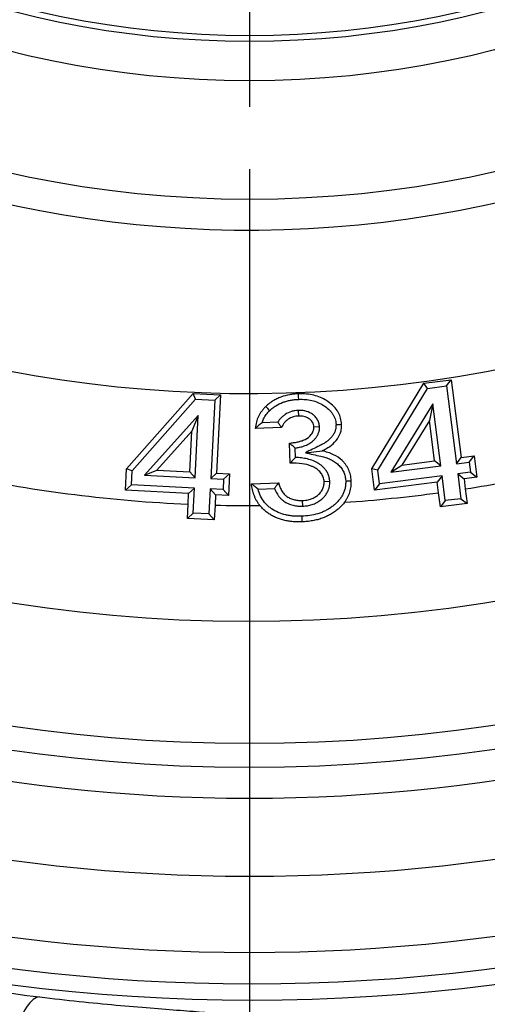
# Model space of a CAD drawing. Header units: inches. Extents: x 0.4 to 16.6, y 0.2 to 10.8.
# Tile 18 of 24: x 12.922 to 13.298, y 4.81 to 5.602. Entities that reach past the tile are written whole.
import ezdxf

# ---------------------------------------------------------------- set-up
doc = ezdxf.new("R2010")
doc.units = ezdxf.units.IN
doc.header["$MEASUREMENT"] = 0
doc.layers.add('SLD-0', color=7, linetype='Continuous', lineweight=25)
doc.styles.add('SLDTEXTSTYLE0', font='TXT', dxfattribs={"width": 0.75})
doc.dimstyles.new('SLDDIMSTYLE0', dxfattribs={"dimtxt": 0.145833, "dimasz": 0.13, "dimexe": 0, "dimexo": 0.0625, "dimgap": 0.036458, "dimtad": 0, "dimtih": 1, "dimtoh": 1, "dimdec": 1, "dimlfac": 1.9, "dimrnd": 1e-09, "dimzin": 12, "dimdsep": 46, "dimtxsty": 'SLDTEXTSTYLE0', "dimsah": 1, "dimcen": 0.09, "dimadec": 0, "dimazin": 3, "dimtfac": 1, "dimtdec": 1, "dimtofl": 0, "dimtmove": 0, "dimatfit": 3, "dimfxl": 0, "dimfrac": 2, "dimtolj": 1, "dimtzin": 12, "dimarcsym": 0})
doc.dimstyles.new('SLDDIMSTYLE1', dxfattribs={"dimtxt": 0.145833, "dimasz": 0.13, "dimexe": 0, "dimexo": 0.0625, "dimgap": 0.036458, "dimtad": 0, "dimtih": 1, "dimtoh": 1, "dimdec": 1, "dimlfac": 1.9, "dimrnd": 1e-09, "dimzin": 4, "dimdsep": 46, "dimtxsty": 'SLDTEXTSTYLE0', "dimsah": 1, "dimcen": 0.09, "dimadec": 0, "dimazin": 1, "dimtfac": 1, "dimtdec": 1, "dimtofl": 0, "dimtmove": 0, "dimatfit": 3, "dimfxl": 0, "dimfrac": 2, "dimtolj": 1, "dimtzin": 12, "dimarcsym": 0})

# ---------------------------------------------------------------- blocks, each defined once
blk = doc.blocks.new('_D')
at = {"layer": 'SLD-0'}
for p, q in [((13.15892, 7.9171), (15.74914, 7.9171)), ((15.62414, 7.9171), (15.62414, 6.198)), ((15.4625, 5.93671), (15.41815, 5.93671)), ((15.41815, 5.93671), (15.41815, 5.705)), ((15.78577, 5.93671), (15.83013, 5.93671)), ((15.83013, 5.93671), (15.83013, 5.705)), ((15.41815, 5.705), (15.4625, 5.705)), ((15.83013, 5.705), (15.78577, 5.705)), ((15.62414, 4.05558), (15.62414, 5.67543)), ((14.4446, 4.05558), (15.74914, 4.05558))]:
    blk.add_line(p, q, dxfattribs=at)
for points in [[(15.62414, 7.9171), (15.60414, 7.7871), (15.64414, 7.7871)], [(15.62414, 4.05558), (15.64414, 4.18558), (15.60414, 4.18558)]]:
    blk.add_solid(points, dxfattribs=at)
at = {"layer": 'SLD-0', "char_height": 0.145833, "attachment_point": 1, "style": 'SLDTEXTSTYLE0'}
for s, insert in [('7.3', (15.48951, 6.15427)), ('186', (15.4625, 5.89299))]:
    blk.add_mtext(s, dxfattribs=dict(at, insert=insert))
blk = doc.blocks.new('_D_1')
at = {"layer": 'SLD-0'}
for p, q in [((13.10708, 5.48196), (13.10708, 3.63688)), ((12.59918, 4.12642), (12.59918, 3.63688)), ((12.59918, 3.76188), (13.10708, 3.76188)), ((13.10708, 3.76188), (13.34385, 3.76188)), ((13.51589, 3.76188), (13.47153, 3.76188)), ((13.47153, 3.76188), (13.47153, 3.53017)), ((13.7314, 3.76188), (13.77576, 3.76188)), ((13.77576, 3.76188), (13.77576, 3.53017)), ((13.47153, 3.53017), (13.51589, 3.53017)), ((13.77576, 3.53017), (13.7314, 3.53017))]:
    blk.add_line(p, q, dxfattribs=at)
for points in [[(12.59918, 3.76188), (12.72918, 3.74188), (12.72918, 3.78188)], [(13.10708, 3.76188), (12.97708, 3.78188), (12.97708, 3.74188)]]:
    blk.add_solid(points, dxfattribs=at)
at = {"layer": 'SLD-0', "char_height": 0.145833, "attachment_point": 1, "style": 'SLDTEXTSTYLE0'}
for s, insert in [('1.0', (13.48902, 3.97944)), ('25', (13.51589, 3.71815))]:
    blk.add_mtext(s, dxfattribs=dict(at, insert=insert))
blk = doc.blocks.new('SW_CENTERMARKSYMBOL_2')
at = {"layer": 'SLD-0', "color": 0}
blk.add_line((0, -0.10526), (0, -0.80895), dxfattribs=at)

msp = doc.modelspace()

# ---------------------------------------------------------------- linework, layer by layer
at = {"color": 7, "linetype": 'Continuous', "lineweight": 25}
for p, q in [((13.2055, 5.24068), (13.24737, 5.30967)), ((13.24737, 5.30967), (13.26933, 5.31248)), ((13.25011, 5.30546), (13.24737, 5.30967)), ((13.26542, 5.30741), (13.26933, 5.31248)), ((13.26933, 5.31248), (13.27736, 5.24989)), ((13.00827, 5.24079), (13.06176, 5.30144)), ((13.06372, 5.29681), (13.06176, 5.30144)), ((13.06176, 5.30144), (13.0839, 5.30034)), ((13.21019, 5.23968), (13.25011, 5.30546)), ((13.25011, 5.30546), (13.26542, 5.30741)), ((13.26542, 5.30741), (13.27345, 5.24483)), ((13.01271, 5.23899), (13.06372, 5.29681)), ((13.06372, 5.29681), (13.07915, 5.29604)), ((13.07915, 5.29604), (13.07595, 5.23285)), ((13.07915, 5.29604), (13.0839, 5.30034)), ((13.0839, 5.30034), (13.0807, 5.23714)), ((13.14632, 5.28772), (13.14648, 5.2832)), ((13.25457, 5.29298), (13.22066, 5.23806)), ((13.25457, 5.29298), (13.2517, 5.27972)), ((13.26094, 5.24323), (13.25457, 5.29298)), ((13.06586, 5.28368), (13.02277, 5.23553)), ((13.06586, 5.28368), (13.0607, 5.27112)), ((13.06333, 5.23347), (13.06586, 5.28368)), ((13.12991, 5.27834), (13.11722, 5.27784)), ((13.2517, 5.27972), (13.2295, 5.24376)), ((13.25587, 5.24714), (13.2517, 5.27972)), ((13.0607, 5.27112), (13.03247, 5.23957)), ((13.05904, 5.23822), (13.0607, 5.27112)), ((13.1329, 5.27393), (13.11163, 5.27309)), ((13.16338, 5.27457), (13.15885, 5.27438)), ((13.13978, 5.24538), (13.13916, 5.26139)), ((13.14414, 5.24989), (13.14385, 5.25743)), ((13.152, 5.25367), (13.16546, 5.25526)), ((13.2295, 5.24376), (13.25587, 5.24714)), ((13.26094, 5.24323), (13.25587, 5.24714)), ((13.27345, 5.24483), (13.27736, 5.24989)), ((13.27345, 5.24483), (13.28372, 5.24613)), ((13.27736, 5.24989), (13.28764, 5.2512)), ((13.28372, 5.24613), (13.28764, 5.2512)), ((13.28372, 5.24613), (13.28477, 5.238)), ((13.28764, 5.2512), (13.28983, 5.23408)), ((13.0074, 5.22352), (13.00827, 5.24079)), ((13.01271, 5.23899), (13.00827, 5.24079)), ((13.01215, 5.22781), (13.01271, 5.23899)), ((13.02277, 5.23553), (13.03247, 5.23957)), ((13.03247, 5.23957), (13.05904, 5.23822)), ((13.06333, 5.23347), (13.05904, 5.23822)), ((13.21019, 5.23968), (13.2055, 5.24068)), ((13.2077, 5.22356), (13.2055, 5.24068)), ((13.21161, 5.22863), (13.21019, 5.23968)), ((13.22066, 5.23806), (13.2295, 5.24376)), ((13.22066, 5.23806), (13.26094, 5.24323)), ((13.28477, 5.238), (13.27449, 5.23669)), ((13.28477, 5.238), (13.28983, 5.23408)), ((13.02277, 5.23553), (13.06333, 5.23347)), ((13.07595, 5.23285), (13.0807, 5.23714)), ((13.07595, 5.23285), (13.08631, 5.23231)), ((13.0807, 5.23714), (13.09106, 5.2366)), ((13.08631, 5.23231), (13.0859, 5.22408)), ((13.08631, 5.23231), (13.09106, 5.2366)), ((13.09106, 5.2366), (13.09019, 5.21933)), ((13.17164, 5.2306), (13.16712, 5.2304)), ((13.25807, 5.23002), (13.2077, 5.22356)), ((13.26198, 5.23509), (13.21161, 5.22863)), ((13.26198, 5.23509), (13.25807, 5.23002)), ((13.25916, 5.22148), (13.25807, 5.23002)), ((13.26453, 5.21512), (13.26198, 5.23509)), ((13.27449, 5.23669), (13.27704, 5.21672)), ((13.27449, 5.23669), (13.27956, 5.23277)), ((13.28983, 5.23408), (13.27956, 5.23277)), ((13.27956, 5.23277), (13.2806, 5.22461)), ((13.01215, 5.22781), (13.0074, 5.22352)), ((13.05817, 5.22095), (13.0074, 5.22352)), ((13.06292, 5.22524), (13.01215, 5.22781)), ((13.06292, 5.22524), (13.05817, 5.22095)), ((13.06189, 5.2051), (13.06292, 5.22524)), ((13.07554, 5.22461), (13.07451, 5.20446)), ((13.0859, 5.22408), (13.07554, 5.22461)), ((13.07554, 5.22461), (13.07983, 5.21986)), ((13.0859, 5.22408), (13.09019, 5.21933)), ((13.10866, 5.22868), (13.13057, 5.22953)), ((13.114, 5.22435), (13.12722, 5.22486)), ((13.21161, 5.22863), (13.2077, 5.22356)), ((13.2806, 5.22461), (13.28211, 5.2128)), ((13.05772, 5.21228), (13.05817, 5.22095)), ((13.07983, 5.21986), (13.07941, 5.21154)), ((13.09019, 5.21933), (13.07983, 5.21986)), ((13.14986, 5.21071), (13.14972, 5.21523)), ((13.26062, 5.21006), (13.25916, 5.22148)), ((13.26453, 5.21512), (13.26062, 5.21006)), ((13.27704, 5.21672), (13.26453, 5.21512)), ((13.27704, 5.21672), (13.28211, 5.2128)), ((13.05714, 5.2008), (13.05772, 5.21228)), ((13.07941, 5.21154), (13.0788, 5.19972)), ((13.28211, 5.2128), (13.26062, 5.21006)), ((13.06189, 5.2051), (13.05714, 5.2008)), ((13.0788, 5.19972), (13.05714, 5.2008)), ((13.07451, 5.20446), (13.06189, 5.2051)), ((13.07451, 5.20446), (13.0788, 5.19972))]:
    msp.add_line(p, q, dxfattribs=at)
at = {"color": 7, "linetype": 'Continuous', "lineweight": 25, "flags": 128}
for points in [[(13.14668, 5.29664), (13.14659, 5.2989), (13.1465, 5.30117)], [(13.1233, 5.28762), (13.12175, 5.28927), (13.12021, 5.29093)], [(13.17664, 5.27642), (13.17842, 5.27648), (13.1798, 5.27653), (13.18117, 5.27657)], [(13.18441, 5.23101), (13.18668, 5.23109), (13.18894, 5.23117)], [(13.14903, 5.20256), (13.14908, 5.2012), (13.14914, 5.19984), (13.14921, 5.19803)]]:
    msp.add_lwpolyline(points, dxfattribs=at)
at = {"color": 7, "linetype": 'Continuous', "lineweight": 25}
for radius in [0.78789, 0.75632, 0.75163]:
    msp.add_circle((13.10708, 6.34091), radius, dxfattribs=at)
for radius, start, end in [(1.22275, 200.24476, 0), (1.03945, 201.12147, 0), (0.88309, 180, 0), (0.90798, 201.31508, 0), (1.32108, 230.72476, 309.27524), (1.34026, 230.72476, 309.27524), (1.12971, 258.21899, 267.49604), (1.12971, 278.83541, 280.6082), (1.12971, 273.87685, 277.73652), (1.12971, 268.59645, 270.42382), (1.36528, 244.86568, 295.13432), (1.42808, 244.86568, 295.13432), (1.48938, 244.86568, 295.13432)]:
    msp.add_arc((13.10708, 6.34091), radius, start, end, dxfattribs=at)
at = {"color": 8, "linetype": 'Continuous', "lineweight": 25}
for radius, start, end in [(1.52756, 240.73904, 299.2773), (1.51451, 241.75762, 298.25949)]:
    msp.add_arc((13.10892, 6.34078), radius, start, end, dxfattribs=at)
at = {"color": 7, "linetype": 'Continuous', "lineweight": 25}
for points, knots in [([(13.1465, 5.30117), (13.14518, 5.30107), (13.14278, 5.30091), (13.13801, 5.30026), (13.13347, 5.29901), (13.12905, 5.29711), (13.12597, 5.29543), (13.12301, 5.29336), (13.1212, 5.29179), (13.12021, 5.29093)], [0, 0, 0, 0, 0.137835, 0.25006, 0.499898, 0.624789, 0.74999, 0.863707, 1, 1, 1, 1]), ([(13.18117, 5.27657), (13.18109, 5.27741), (13.18093, 5.27905), (13.1804, 5.28141), (13.17968, 5.28364), (13.17874, 5.28572), (13.177, 5.28861), (13.17389, 5.29214), (13.16929, 5.29563), (13.16417, 5.29833), (13.15873, 5.30009), (13.15278, 5.30111), (13.14864, 5.30115), (13.1465, 5.30117)], [0, 0, 0, 0, 0.053583, 0.104844, 0.154284, 0.202458, 0.249966, 0.36931, 0.500106, 0.616386, 0.736548, 0.863575, 1, 1, 1, 1]), ([(13.1233, 5.28762), (13.12417, 5.2884), (13.12496, 5.2891), (13.12653, 5.29032), (13.12739, 5.29091), (13.13009, 5.29257), (13.13199, 5.29349), (13.13499, 5.29463), (13.13598, 5.29495), (13.13802, 5.29551), (13.13908, 5.29574), (13.14122, 5.29614), (13.14228, 5.29629), (13.1444, 5.2965), (13.14551, 5.29657), (13.14668, 5.29664)], [0.00354, 0.00354, 0.00354, 0.00354, 0.125, 0.125, 0.25, 0.25, 0.5, 0.5, 0.625, 0.625, 0.75, 0.75, 0.875, 0.875, 0.9970398, 0.9970398, 0.9970398, 0.9970398]), ([(13.14668, 5.29664), (13.14864, 5.29668), (13.15026, 5.29669), (13.15374, 5.29638), (13.15551, 5.29612), (13.15887, 5.29535), (13.16048, 5.29483), (13.16362, 5.29352), (13.16513, 5.29272), (13.16803, 5.29088), (13.16938, 5.28985), (13.17121, 5.28816), (13.17181, 5.28755), (13.17289, 5.28632), (13.17337, 5.28572), (13.17425, 5.28443), (13.17465, 5.28375), (13.17533, 5.28237), (13.17562, 5.28168), (13.17609, 5.28023), (13.17627, 5.27949), (13.17651, 5.27807), (13.17657, 5.27733), (13.17664, 5.27642)], [0.0017728, 0.0017728, 0.0017728, 0.0017728, 0.125, 0.125, 0.25, 0.25, 0.375, 0.375, 0.5, 0.5, 0.625, 0.625, 0.6875, 0.6875, 0.75, 0.75, 0.8125, 0.8125, 0.875, 0.875, 0.9375, 0.9375, 0.99603, 0.99603, 0.99603, 0.99603]), ([(13.12021, 5.29093), (13.11958, 5.29029), (13.11836, 5.28904), (13.11676, 5.28703), (13.11539, 5.28496), (13.11389, 5.28215), (13.11249, 5.2782), (13.11193, 5.27488), (13.11163, 5.27309)], [0, 0, 0, 0, 0.132419, 0.259269, 0.381494, 0.500146, 0.731656, 1, 1, 1, 1]), ([(13.11722, 5.27784), (13.11754, 5.2789), (13.11794, 5.27993), (13.11897, 5.28214), (13.11967, 5.28331), (13.12095, 5.28507), (13.12138, 5.28562), (13.12223, 5.28656), (13.12273, 5.28706), (13.1233, 5.28762)], [0.3083357, 0.3083357, 0.3083357, 0.3083357, 0.5, 0.5, 0.75, 0.75, 0.875, 0.875, 0.9949494, 0.9949494, 0.9949494, 0.9949494]), ([(13.14632, 5.28772), (13.14626, 5.28772), (13.1462, 5.28772), (13.14614, 5.28771), (13.14542, 5.28766), (13.14458, 5.2876), (13.14269, 5.28732), (13.14174, 5.2871), (13.13902, 5.28625), (13.13732, 5.28543), (13.13499, 5.28392), (13.13424, 5.28336), (13.13277, 5.28207), (13.13208, 5.28135), (13.13092, 5.27992), (13.13039, 5.27919), (13.12991, 5.27834)], [-0.0099197, -0.0099197, -0.0099197, -0.0099197, 0, 0, 0, 0.125, 0.125, 0.25, 0.25, 0.5, 0.5, 0.625, 0.625, 0.75, 0.75, 0.8633759, 0.8633759, 0.8633759, 0.8633759]), ([(13.16338, 5.27457), (13.16338, 5.27465), (13.16337, 5.27473), (13.16336, 5.27481), (13.16333, 5.27516), (13.16329, 5.27558), (13.16315, 5.27656), (13.16304, 5.27714), (13.16255, 5.27887), (13.16206, 5.2799), (13.16088, 5.28175), (13.16018, 5.28259), (13.15867, 5.28403), (13.15786, 5.28464), (13.15534, 5.28622), (13.15347, 5.28693), (13.15069, 5.2875), (13.14975, 5.28762), (13.14799, 5.28772), (13.1472, 5.28772), (13.14649, 5.28772), (13.14643, 5.28772), (13.14638, 5.28772), (13.14632, 5.28772)], [-0.014104, -0.014104, -0.014104, -0.014104, 0, 0, 0, 0.0625, 0.0625, 0.125, 0.125, 0.25, 0.25, 0.375, 0.375, 0.5, 0.5, 0.75, 0.75, 0.875, 0.875, 1, 1, 1, 1.010225, 1.010225, 1.010225, 1.010225]), ([(13.11722, 5.27784), (13.11619, 5.27706), (13.11523, 5.27627), (13.11431, 5.27548), (13.11339, 5.27468), (13.11251, 5.27389), (13.11163, 5.27309)], [0, 0, 0, 0, 0.0004199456, 0.0004199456, 0.0004199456, 0.0008402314, 0.0008402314, 0.0008402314, 0.0008402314]), ([(13.12991, 5.27834), (13.13037, 5.2776), (13.13084, 5.27686), (13.13134, 5.27613), (13.13184, 5.27539), (13.13237, 5.27466), (13.1329, 5.27393)], [0, 0, 0, 0, 0.0004020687, 0.0004020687, 0.0004020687, 0.0008042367, 0.0008042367, 0.0008042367, 0.0008042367]), ([(13.14648, 5.2832), (13.14575, 5.28314), (13.1443, 5.28304), (13.14145, 5.28238), (13.13813, 5.2808), (13.13536, 5.27838), (13.13368, 5.27597), (13.13316, 5.27461), (13.1329, 5.27393)], [0, 0, 0, 0, 0.12519, 0.250356, 0.500124, 0.749655, 0.874864, 1, 1, 1, 1]), ([(13.15885, 5.27438), (13.15878, 5.27509), (13.15864, 5.2765), (13.15742, 5.27909), (13.15476, 5.28156), (13.15073, 5.28313), (13.1479, 5.28317), (13.14648, 5.2832)], [0, 0, 0, 0, 0.125296, 0.250662, 0.499774, 0.74957, 1, 1, 1, 1]), ([(13.13916, 5.26139), (13.14024, 5.26151), (13.14239, 5.26176), (13.14559, 5.26232), (13.14876, 5.26306), (13.15279, 5.26461), (13.15638, 5.26731), (13.15825, 5.27065), (13.15883, 5.27275), (13.15885, 5.27384), (13.15885, 5.27438)], [0, 0, 0, 0, 0.125328, 0.250632, 0.375951, 0.501206, 0.749804, 0.874678, 0.937361, 1, 1, 1, 1]), ([(13.14385, 5.25743), (13.14474, 5.25757), (13.14563, 5.25774), (13.14765, 5.25815), (13.14882, 5.25842), (13.15132, 5.25918), (13.15256, 5.25966), (13.15439, 5.26057), (13.155, 5.26092), (13.15618, 5.26166), (13.15674, 5.26205), (13.15784, 5.26291), (13.15839, 5.26338), (13.15948, 5.26447), (13.15996, 5.26504), (13.16083, 5.26617), (13.16125, 5.26678), (13.16184, 5.26785), (13.16203, 5.26823), (13.16236, 5.26896), (13.1625, 5.26933), (13.16275, 5.27005), (13.16287, 5.27041), (13.16308, 5.27121), (13.16317, 5.27163), (13.16331, 5.27254), (13.16334, 5.27298), (13.16338, 5.27373), (13.16338, 5.27406), (13.16338, 5.27433), (13.16338, 5.27441), (13.16338, 5.27449), (13.16338, 5.27457)], [0.1543801, 0.1543801, 0.1543801, 0.1543801, 0.25, 0.25, 0.375, 0.375, 0.5, 0.5, 0.5625, 0.5625, 0.625, 0.625, 0.6875, 0.6875, 0.75, 0.75, 0.8125, 0.8125, 0.84375, 0.84375, 0.875, 0.875, 0.90625, 0.90625, 0.9375, 0.9375, 0.96875, 0.96875, 1, 1, 1, 1.0092087, 1.0092087, 1.0092087, 1.0092087]), ([(13.17664, 5.27642), (13.17664, 5.27591), (13.17663, 5.27543), (13.1766, 5.2745), (13.17656, 5.27408), (13.1764, 5.27285), (13.17619, 5.272), (13.17559, 5.27033), (13.1752, 5.26949), (13.17428, 5.26787), (13.17377, 5.26712), (13.17259, 5.26566), (13.17191, 5.26495), (13.17048, 5.26361), (13.16973, 5.263), (13.16813, 5.26185), (13.1673, 5.26133), (13.16549, 5.26033), (13.16451, 5.25984), (13.16345, 5.25932), (13.15964, 5.25744), (13.15582, 5.25556), (13.152, 5.25367)], [0.00676, 0.00676, 0.00676, 0.00676, 0.0625, 0.0625, 0.125, 0.125, 0.25, 0.25, 0.375, 0.375, 0.5, 0.5, 0.625, 0.625, 0.75, 0.75, 0.875, 0.875, 1, 1, 1, 1.453384, 1.453384, 1.453384, 1.453384]), ([(13.16546, 5.25526), (13.16651, 5.25578), (13.16862, 5.25682), (13.1726, 5.2593), (13.17697, 5.26331), (13.17996, 5.26847), (13.18114, 5.27305), (13.18116, 5.2754), (13.18117, 5.27657)], [0, 0, 0, 0, 0.125202, 0.250388, 0.50024, 0.749685, 0.874852, 1, 1, 1, 1]), ([(13.14385, 5.25743), (13.14307, 5.25807), (13.14229, 5.25873), (13.14151, 5.25939), (13.14072, 5.26005), (13.13994, 5.26072), (13.13916, 5.26139)], [0, 0, 0, 0, 0.0004087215, 0.0004087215, 0.0004087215, 0.0008174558, 0.0008174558, 0.0008174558, 0.0008174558]), ([(13.152, 5.25367), (13.15615, 5.25273), (13.1603, 5.25179), (13.16446, 5.25085), (13.16596, 5.25051), (13.16714, 5.25022), (13.16971, 5.24936), (13.17103, 5.24886), (13.17277, 5.24805), (13.17331, 5.24777), (13.17441, 5.24714), (13.17496, 5.24679), (13.17605, 5.24605), (13.17659, 5.24566), (13.17759, 5.24487), (13.17803, 5.24449), (13.17938, 5.2432), (13.18026, 5.24221), (13.18133, 5.24075), (13.18165, 5.24027), (13.18227, 5.2392), (13.18257, 5.23863), (13.18306, 5.23758), (13.18325, 5.23706), (13.18364, 5.23587), (13.18382, 5.23525), (13.18409, 5.23408), (13.18419, 5.23349), (13.18433, 5.23234), (13.18437, 5.23172), (13.18441, 5.23101)], [-0.344276, -0.344276, -0.344276, -0.344276, 0, 0, 0, 0.125, 0.125, 0.25, 0.25, 0.3125, 0.3125, 0.375, 0.375, 0.4375, 0.4375, 0.5, 0.5, 0.625, 0.625, 0.6875, 0.6875, 0.75, 0.75, 0.8125, 0.8125, 0.875, 0.875, 0.9375, 0.9375, 0.99643, 0.99643, 0.99643, 0.99643]), ([(13.18894, 5.23117), (13.18887, 5.23196), (13.18874, 5.23353), (13.18829, 5.23582), (13.18766, 5.238), (13.18684, 5.24008), (13.18582, 5.24206), (13.18461, 5.24394), (13.18321, 5.24571), (13.18022, 5.24884), (13.17445, 5.25275), (13.16859, 5.25439), (13.16546, 5.25526)], [0, 0, 0, 0, 0.065885, 0.12973, 0.192042, 0.253367, 0.314279, 0.375361, 0.437194, 0.500337, 0.732704, 1, 1, 1, 1]), ([(13.14414, 5.24989), (13.14364, 5.2494), (13.14314, 5.24889), (13.14265, 5.24839), (13.14217, 5.24789), (13.14169, 5.24739), (13.14121, 5.24689), (13.14073, 5.24639), (13.14026, 5.24589), (13.13978, 5.24538)], [0, 0, 0, 0, 0.0002790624, 0.0002790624, 0.0002790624, 0.0005495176, 0.0005495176, 0.0005495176, 0.0008199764, 0.0008199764, 0.0008199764, 0.0008199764]), ([(13.17164, 5.2306), (13.17164, 5.23066), (13.17163, 5.23072), (13.17163, 5.23077), (13.1716, 5.23113), (13.17157, 5.23154), (13.17146, 5.23246), (13.17138, 5.23298), (13.17106, 5.23448), (13.17074, 5.23545), (13.16996, 5.23728), (13.1695, 5.23815), (13.16864, 5.23943), (13.16834, 5.23982), (13.16775, 5.24056), (13.16746, 5.24089), (13.16653, 5.24189), (13.16583, 5.24256), (13.16444, 5.24371), (13.16377, 5.2442), (13.16232, 5.24517), (13.16155, 5.24563), (13.16002, 5.24644), (13.15924, 5.2468), (13.15533, 5.24843), (13.15205, 5.24914), (13.14736, 5.2497), (13.14584, 5.24982), (13.14423, 5.24989), (13.14418, 5.24989), (13.14414, 5.24989)], [-0.0049408, -0.0049408, -0.0049408, -0.0049408, 0, 0, 0, 0.03125, 0.03125, 0.0625, 0.0625, 0.125, 0.125, 0.1875, 0.1875, 0.21875, 0.21875, 0.25, 0.25, 0.3125, 0.3125, 0.375, 0.375, 0.4375, 0.4375, 0.5, 0.5, 0.75, 0.75, 0.875, 0.875, 0.8786589, 0.8786589, 0.8786589, 0.8786589]), ([(13.16712, 5.2304), (13.16704, 5.23101), (13.1669, 5.23222), (13.1664, 5.23396), (13.16568, 5.2356), (13.16474, 5.23711), (13.16357, 5.23852), (13.16218, 5.23981), (13.16057, 5.24098), (13.15873, 5.24204), (13.15511, 5.24373), (13.14871, 5.24527), (13.14297, 5.24534), (13.13978, 5.24538)], [0, 0, 0, 0, 0.05394, 0.106079, 0.157371, 0.208817, 0.26141, 0.31608, 0.373657, 0.434852, 0.50026, 0.722093, 1, 1, 1, 1]), ([(13.18441, 5.23101), (13.18442, 5.22985), (13.18442, 5.22886), (13.18427, 5.22697), (13.18411, 5.22599), (13.18367, 5.22406), (13.18338, 5.22311), (13.18267, 5.22126), (13.18226, 5.22037), (13.1813, 5.21861), (13.18075, 5.21775), (13.17956, 5.21611), (13.17891, 5.21532), (13.1775, 5.21378), (13.17674, 5.21303), (13.17517, 5.21162), (13.17436, 5.21096), (13.17263, 5.20968), (13.17174, 5.20907), (13.16994, 5.20796), (13.16903, 5.20746), (13.16712, 5.20651), (13.16613, 5.20608), (13.16413, 5.20529), (13.16312, 5.20494), (13.16, 5.20401), (13.15784, 5.20353), (13.15352, 5.20285), (13.15141, 5.2027), (13.14903, 5.20256)], [0.0022375, 0.0022375, 0.0022375, 0.0022375, 0.0625, 0.0625, 0.125, 0.125, 0.1875, 0.1875, 0.25, 0.25, 0.3125, 0.3125, 0.375, 0.375, 0.4375, 0.4375, 0.5, 0.5, 0.5625, 0.5625, 0.625, 0.625, 0.6875, 0.6875, 0.75, 0.75, 0.875, 0.875, 0.9985344, 0.9985344, 0.9985344, 0.9985344]), ([(13.14972, 5.21523), (13.15051, 5.21529), (13.152, 5.21541), (13.15412, 5.21576), (13.15646, 5.21637), (13.15903, 5.21747), (13.16176, 5.21925), (13.16413, 5.22147), (13.16589, 5.22415), (13.16696, 5.22718), (13.16706, 5.2293), (13.16712, 5.2304)], [0, 0, 0, 0, 0.092253, 0.1755, 0.250331, 0.374722, 0.500558, 0.630125, 0.751855, 0.872763, 1, 1, 1, 1]), ([(13.14986, 5.21071), (13.1499, 5.21071), (13.14994, 5.21071), (13.14999, 5.21071), (13.15104, 5.21077), (13.15236, 5.21087), (13.15491, 5.21128), (13.15621, 5.21158), (13.15871, 5.21241), (13.15991, 5.21291), (13.16171, 5.21386), (13.16231, 5.21422), (13.16343, 5.21496), (13.16394, 5.21533), (13.165, 5.21616), (13.16554, 5.21663), (13.16653, 5.21758), (13.16697, 5.21804), (13.16786, 5.21908), (13.16831, 5.21965), (13.16912, 5.22084), (13.16948, 5.22144), (13.17017, 5.22277), (13.17048, 5.22352), (13.17082, 5.22452), (13.17092, 5.22484), (13.17111, 5.2255), (13.1712, 5.22585), (13.17145, 5.22696), (13.17156, 5.22774), (13.17166, 5.22923), (13.17165, 5.22991), (13.17164, 5.23043), (13.17164, 5.23049), (13.17164, 5.23055), (13.17164, 5.2306)], [-0.004937, -0.004937, -0.004937, -0.004937, 0, 0, 0, 0.125, 0.125, 0.25, 0.25, 0.375, 0.375, 0.4375, 0.4375, 0.5, 0.5, 0.5625, 0.5625, 0.625, 0.625, 0.6875, 0.6875, 0.75, 0.75, 0.8125, 0.8125, 0.84375, 0.84375, 0.875, 0.875, 0.9375, 0.9375, 1, 1, 1, 1.006759, 1.006759, 1.006759, 1.006759]), ([(13.18346, 5.21378), (13.18393, 5.21443), (13.18485, 5.2157), (13.18601, 5.21773), (13.18699, 5.21982), (13.18779, 5.22199), (13.18839, 5.22423), (13.18893, 5.22729), (13.18894, 5.22961), (13.18894, 5.23117)], [0, 0, 0, 0, 0.128037, 0.253458, 0.377162, 0.500083, 0.625591, 0.750168, 1, 1, 1, 1]), ([(13.11543, 5.21123), (13.11497, 5.21184), (13.11403, 5.21308), (13.11281, 5.21509), (13.11172, 5.21721), (13.11078, 5.21943), (13.11001, 5.2217), (13.1092, 5.22476), (13.10888, 5.22711), (13.10866, 5.22868)], [0, 0, 0, 0, 0.121732, 0.245146, 0.371005, 0.500031, 0.624899, 0.750066, 1, 1, 1, 1]), ([(13.114, 5.22435), (13.11305, 5.22506), (13.11215, 5.22578), (13.11127, 5.2265), (13.11038, 5.22723), (13.10952, 5.22795), (13.10866, 5.22868)], [0, 0, 0, 0, 0.0004154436, 0.0004154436, 0.0004154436, 0.0008310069, 0.0008310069, 0.0008310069, 0.0008310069]), ([(13.14903, 5.20256), (13.14788, 5.20254), (13.14678, 5.20252), (13.14465, 5.20254), (13.1436, 5.2026), (13.14143, 5.20278), (13.14033, 5.2029), (13.13823, 5.20321), (13.13721, 5.20341), (13.13415, 5.20413), (13.13213, 5.20479), (13.12834, 5.20644), (13.12654, 5.20744), (13.12399, 5.2092), (13.12317, 5.20983), (13.12164, 5.21115), (13.12092, 5.21184), (13.11887, 5.21406), (13.11769, 5.21568), (13.11575, 5.21917), (13.11494, 5.2211), (13.11423, 5.22347), (13.11411, 5.22391), (13.114, 5.22435)], [0.0015125, 0.0015125, 0.0015125, 0.0015125, 0.0625, 0.0625, 0.125, 0.125, 0.1875, 0.1875, 0.25, 0.25, 0.375, 0.375, 0.5, 0.5, 0.5625, 0.5625, 0.625, 0.625, 0.75, 0.75, 0.875, 0.875, 0.9030426, 0.9030426, 0.9030426, 0.9030426]), ([(13.12722, 5.22486), (13.12768, 5.22555), (13.12815, 5.22624), (13.12864, 5.22692), (13.12926, 5.22779), (13.12991, 5.22866), (13.13057, 5.22953)], [0, 0, 0, 0, 0.0003577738, 0.0003577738, 0.0003577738, 0.0008107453, 0.0008107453, 0.0008107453, 0.0008107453]), ([(13.12722, 5.22486), (13.12723, 5.22484), (13.12724, 5.22481), (13.12748, 5.22417), (13.12773, 5.22358), (13.12829, 5.22235), (13.12861, 5.22173), (13.12928, 5.22055), (13.12965, 5.21997), (13.13046, 5.21881), (13.13092, 5.21824), (13.13185, 5.21718), (13.13234, 5.21668), (13.13343, 5.21569), (13.134, 5.21524), (13.13572, 5.21401), (13.13694, 5.2133), (13.13953, 5.21216), (13.14082, 5.21175), (13.1434, 5.21112), (13.14475, 5.2109), (13.14742, 5.21069), (13.14864, 5.2107), (13.14974, 5.21071), (13.14978, 5.21071), (13.14982, 5.21071), (13.14986, 5.21071)], [0.1220743, 0.1220743, 0.1220743, 0.1220743, 0.125, 0.125, 0.1875, 0.1875, 0.25, 0.25, 0.3125, 0.3125, 0.375, 0.375, 0.4375, 0.4375, 0.5, 0.5, 0.625, 0.625, 0.75, 0.75, 0.875, 0.875, 1, 1, 1, 1.0047328, 1.0047328, 1.0047328, 1.0047328]), ([(13.13057, 5.22953), (13.13069, 5.22899), (13.13095, 5.22793), (13.13165, 5.22585), (13.13285, 5.2232), (13.13479, 5.22051), (13.13728, 5.21833), (13.14002, 5.21677), (13.14317, 5.21575), (13.14588, 5.2153), (13.14807, 5.21523), (13.14917, 5.21523), (13.14972, 5.21523)], [0, 0, 0, 0, 0.062541, 0.125063, 0.250028, 0.392683, 0.499747, 0.624777, 0.749849, 0.874883, 0.937383, 1, 1, 1, 1]), ([(13.18346, 5.21378), (13.18335, 5.21364), (13.18255, 5.21259), (13.18088, 5.21071), (13.17828, 5.20827), (13.17539, 5.20604), (13.17228, 5.20402), (13.16894, 5.20233), (13.1654, 5.20089), (13.16164, 5.19976), (13.15768, 5.19888), (13.15352, 5.19828), (13.15066, 5.19812), (13.14921, 5.19803)], [0.3230297, 0.3230297, 0.3230297, 0.3230297, 0.332461, 0.3918449, 0.4540462, 0.517936, 0.5820516, 0.6468717, 0.7128175, 0.7810455, 0.8510426, 0.9238991, 1, 1, 1, 1]), ([(13.14921, 5.19803), (13.14783, 5.19801), (13.14513, 5.19795), (13.14117, 5.19823), (13.13738, 5.19872), (13.13379, 5.19954), (13.13037, 5.20062), (13.12714, 5.20199), (13.12409, 5.20364), (13.12126, 5.20555), (13.11864, 5.2077), (13.11675, 5.20964), (13.11573, 5.21086), (13.11543, 5.21123)], [0, 0, 0, 0, 0.0729924, 0.1429882, 0.2103086, 0.2751229, 0.3381889, 0.4000057, 0.4607959, 0.5214324, 0.5812181, 0.6397503, 0.6650085, 0.6650085, 0.6650085, 0.6650085]), ([(12.85401, 4.828), (12.86838, 4.82558), (12.88257, 4.82335), (12.91066, 4.81927), (12.92456, 4.81741), (12.9384, 4.81573)], [0, 0, 0, 0, 0.5, 0.5, 1, 1, 1, 1]), ([(12.9384, 4.81573), (12.9351, 4.81569), (12.93149, 4.81284), (12.92433, 4.80205), (12.92079, 4.79413), (12.91446, 4.77472), (12.91168, 4.76326), (12.90742, 4.73901), (12.90594, 4.72624), (12.90525, 4.71405)], [0, 0, 0, 0, 0.25, 0.25, 0.5, 0.5, 0.75, 0.75, 1, 1, 1, 1]), ([(12.9384, 4.81573), (12.96008, 4.81309), (12.98065, 4.81097), (13.00943, 4.80834), (13.01872, 4.80754), (13.03591, 4.80615), (13.04389, 4.80553), (13.05858, 4.80441), (13.06534, 4.8039), (13.0771, 4.80297), (13.08215, 4.80255), (13.0885, 4.80194), (13.09042, 4.80174), (13.09382, 4.80134), (13.09531, 4.80114), (13.09908, 4.80056), (13.10068, 4.80018), (13.10136, 4.7998)], [0, 0, 0, 0, 0.25, 0.25, 0.375, 0.375, 0.5, 0.5, 0.625, 0.625, 0.75, 0.75, 0.8125, 0.8125, 0.875, 0.875, 1, 1, 1, 1])]:
    msp.add_open_spline(points, degree=3, knots=knots, dxfattribs=at)

# ---------------------------------------------------------------- block references
at = {"layer": 'SLD-0'}
msp.add_blockref('SW_CENTERMARKSYMBOL_2', (13.10708, 6.34091), dxfattribs=at)

# ---------------------------------------------------------------- dimensions: what is measured, and where the dimension line sits
dim = msp.add_linear_dim(base=(15.62414, 4.05558), p1=(13.10892, 7.9171), p2=(14.3946, 4.05558), angle=90, dimstyle='SLDDIMSTYLE0', dxfattribs=at)
dim.commit()
dim.dimension.update_dxf_attribs({"geometry": '_D', "text_midpoint": (15.62414, 5.93671), "dimtype": 160})
dim = msp.add_linear_dim(base=(13.10708, 3.76188), p1=(12.59918, 4.17642), p2=(13.10708, 5.53196), dimstyle='SLDDIMSTYLE1', dxfattribs=at)
dim.commit()
dim.dimension.update_dxf_attribs({"geometry": '_D_1', "text_midpoint": (13.62364, 3.76188), "dimtype": 160})

doc.saveas('drawing.dxf')
